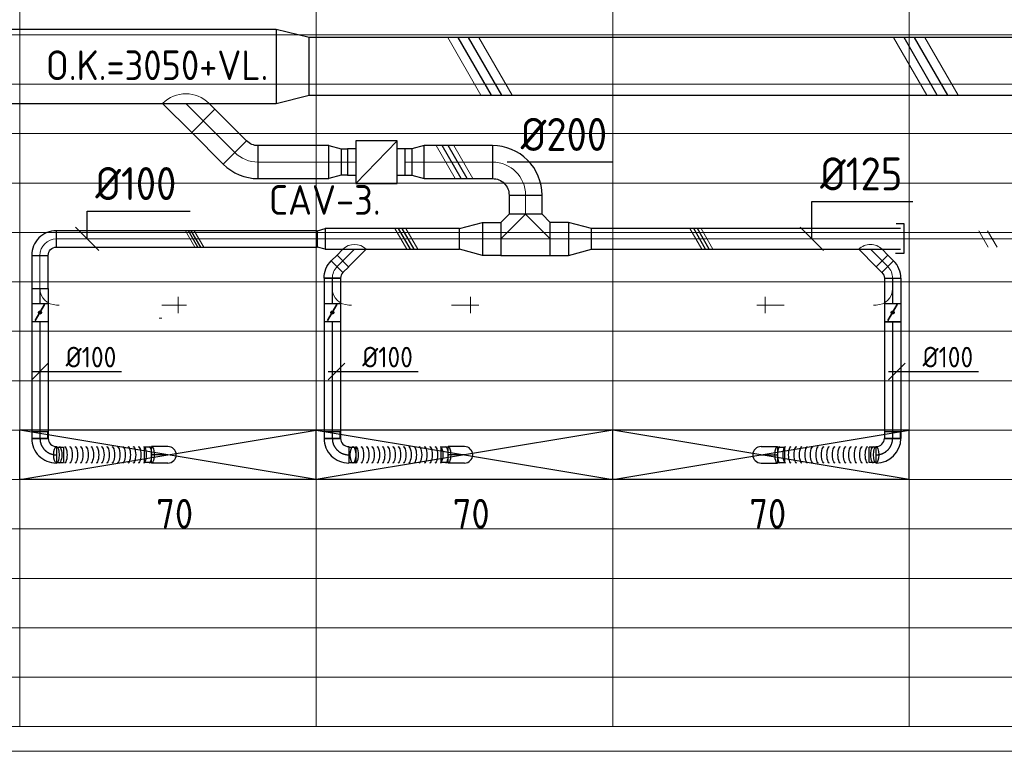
# Model space of a CAD drawing. Header units: millimetres. Extents: x -72412 to 16313, y -1015 to 52998.
# Tile 40 of 64: x -41324 to -35347, y 44379 to 48821. Entities that reach past the tile are written whole.
import ezdxf
from ezdxf.enums import TextEntityAlignment as Align

# ---------------------------------------------------------------- set-up
doc = ezdxf.new("R2010")
doc.units = ezdxf.units.MM
doc.header["$LTSCALE"] = 50
doc.linetypes.add('CENTER2', pattern=[28.575, 19.05, -3.175, 3.175, -3.175])
for name, color, linetype in [('4plfd', 254, 'Continuous'), ('WL570---_TOEVOER', 200, 'Continuous'), ('WL570---_TOEVOER_HL', 1, 'Continuous'), ('WL570---_TOEVOER_RST', 200, 'Continuous'), ('WL570---_TOEVOER_RST_HL', 1, 'Continuous'), ('WM570---_TOEVOER', 2, 'Continuous'), ('WM570---_TOEVOER_PR', 2, 'Continuous'), ('WM570---_TOEVOER_RST_PR', 1, 'Continuous')]:
    doc.layers.add(name, color=color, linetype=linetype)
for name, color, linetype, lineweight in [('WL570---_BESTAAND-HARTLIJN', 161, 'Continuous', 0), ('WL570---_BESTAAND-RETOUR', 140, 'Continuous', 0), ('WL570---_BESTAAND-TOEVOER', 180, 'Continuous', 0), ('WL570---_DEMONTEREN', 10, 'Continuous', 0)]:
    doc.layers.add(name, color=color, linetype=linetype, lineweight=lineweight)
doc.layers.get('WL570---_DEMONTEREN').off()
doc.styles.add('BURO-018', font='ISO96.shx', dxfattribs={"height": 90})
doc.styles.add('BURO-025', font='ISO96.shx', dxfattribs={"height": 125})
doc.styles.add('ISO', font='ISO', dxfattribs={"height": 162})
doc.styles.add('MAATVOERING', font='ISO')

# ---------------------------------------------------------------- blocks, each defined once
blk = doc.blocks.new('Groep-44')
at = {"color": 8, "linetype": 'Continuous', "lineweight": 13}
for p, q in [((-73154.9, 47199.1), (-11882.7, 47199.1)), ((-73154.9, 46899.1), (-11882.7, 46899.1)), ((-73154.9, 46599.1), (-11882.7, 46599.1)), ((-73154.9, 46299.1), (-11882.7, 46299.1)), ((-73154.9, 45999.1), (-11882.7, 45999.1)), ((-73154.9, 45699.1), (-11882.7, 45699.1)), ((-73154.9, 45399.1), (-11882.7, 45399.1)), ((-73154.9, 45099.1), (-11882.7, 45099.1)), ((-73154.9, 44799.1), (-11882.7, 44799.1)), ((-73154.9, 44499.1), (-11654.9, 44499.1)), ((-73154.9, 44199.1), (-11654.9, 44199.1)), ((-73154.9, 43899.1), (-11654.9, 43899.1)), ((-73154.9, 43599.1), (-11654.9, 43599.1)), ((-73154.9, 43299.1), (-11654.9, 43299.1))]:
    blk.add_line(p, q, dxfattribs=at)
blk = doc.blocks.new('Groep-50')
at = {"color": 8, "linetype": 'Continuous', "lineweight": 13}
for p, q in [((-44054.9, 50199.1), (-44054.9, 42999.1)), ((-44054.9, 50199.1), (-44054.9, 42999.1)), ((-42254.9, 50199.1), (-42254.9, 42999.1)), ((-42254.9, 50199.1), (-42254.9, 42999.1)), ((-40454.9, 50199.1), (-40454.9, 42999.1)), ((-40454.9, 50199.1), (-40454.9, 42999.1)), ((-38654.9, 50199.1), (-38654.9, 42999.1)), ((-38654.9, 50199.1), (-38654.9, 42999.1)), ((-65654.9, 43299.1), (-37005.1, 43299.1)), ((-54794.9, 42999.1), (-37005.1, 42999.1)), ((-37005.1, 42849.1), (-54804.9, 42849.1))]:
    blk.add_line(p, q, dxfattribs=at)
at = {"color": 8}
blk.add_blockref('Groep-44', (0, 0), dxfattribs=at)
blk = doc.blocks.new('Block plafond 5e verd')
at = {"layer": '4plfd'}
blk.add_blockref('Groep-50', (73304.9, -19149.1), dxfattribs=at)
blk = doc.blocks.new('KARH')
for p, q in [((1, 0.5), (0, 0.5)), ((0, -0.5), (1, -0.5))]:
    blk.add_line(p, q)
at = {"invisible_edges": 15}
blk.add_3dface([(0, 0.5), (0, -0.5), (1, -0.5), (1, 0.5)], dxfattribs=at)
blk = doc.blocks.new('KARO')
for p, q in [((1, 0.5), (0, 0.5)), ((0, -0.5), (1, -0.5))]:
    blk.add_line(p, q)
at = {"invisible_edges": 15}
blk.add_3dface([(0, 0.5), (0, -0.5), (1, -0.5), (1, 0.5)], dxfattribs=at)
at = {"layer": 'WL570---_BESTAAND-HARTLIJN'}
blk.add_line((0, 0), (1, 0), dxfattribs=at)
blk = doc.blocks.new('VBX1601600016025000')
blk.add_lwpolyline([(50, -130), (300, -130), (300, 130), (50, 130)], close=True)
for points in [[(50, 80), (0, 80), (0, -80), (50, -80)], [(300, -80), (350, -80), (350, 80), (300, 80)]]:
    blk.add_lwpolyline(points)
at = {"layer": 'WL570---_BESTAAND-HARTLIJN'}
blk.add_line((300, 0), (350, 0), dxfattribs=at)
at = {"layer": 'WL570---_BESTAAND-TOEVOER'}
blk.add_line((50, -130), (300, 130), dxfattribs=at)
blk = doc.blocks.new('OBO10000090L')
blk.add_lwpolyline([(50, 0, 0.414214), (-100, 150), (-100, 50, -0.414214), (-50, 0)], format="xyb", close=True)
at = {"invisible_edges": 15}
for points in [[(-91.3, 49.2), (-74, 147.7), (-100, 150), (-100, 50)], [(-82.9, 47), (-48.7, 141), (-74, 147.7), (-91.3, 49.2)], [(-75, 43.3), (-25, 129.9), (-48.7, 141), (-82.9, 47)], [(-67.9, 38.3), (-3.6, 114.9), (-25, 129.9), (-75, 43.3)], [(-61.7, 32.1), (14.9, 96.4), (-3.6, 114.9), (-67.9, 38.3)], [(-56.7, 25), (29.9, 75), (14.9, 96.4), (-61.7, 32.1)], [(-53, 17.1), (41, 51.3), (29.9, 75), (-56.7, 25)], [(-50.8, 8.7), (47.7, 26), (41, 51.3), (-53, 17.1)], [(-50, 0), (50, 0), (47.7, 26), (-50.8, 8.7)]]:
    blk.add_3dface(points, dxfattribs=at)
at = {"layer": 'WL570---_BESTAAND-HARTLIJN'}
blk.add_arc((-100, 0), 100, 0, 90, dxfattribs=at)
blk = doc.blocks.new('OBO10000090ZE')
blk.add_lwpolyline([(-50, 0), (50, 0), (50, 100, 1), (-50, 100)], format="xyb", close=True)
at = {"layer": 'WL570---_BESTAAND-HARTLIJN'}
for points in [[(0, 0), (0, 150)], [(-50, 100), (50, 100)]]:
    blk.add_lwpolyline(points, dxfattribs=at)
blk = doc.blocks.new('OBO10000090H')
blk.add_lwpolyline([(50, -100, 0.414214), (-100, 50), (-100, -50, -0.414214), (-50, -100)], format="xyb", close=True)
at = {"invisible_edges": 15}
for points in [[(-91.3, -50.8), (-74, 47.7), (-100, 50), (-100, -50)], [(-82.9, -53), (-48.7, 41), (-74, 47.7), (-91.3, -50.8)], [(-75, -56.7), (-25, 29.9), (-48.7, 41), (-82.9, -53)], [(-67.9, -61.7), (-3.6, 14.9), (-25, 29.9), (-75, -56.7)], [(-61.7, -67.9), (14.9, -3.6), (-3.6, 14.9), (-67.9, -61.7)], [(-56.7, -75), (29.9, -25), (14.9, -3.6), (-61.7, -67.9)], [(-53, -82.9), (41, -48.7), (29.9, -25), (-56.7, -75)], [(-50.8, -91.3), (47.7, -74), (41, -48.7), (-53, -82.9)], [(-50, -100), (50, -100), (47.7, -74), (-50.8, -91.3)]]:
    blk.add_3dface(points, dxfattribs=at)
at = {"layer": 'WL570---_BESTAAND-HARTLIJN'}
blk.add_arc((-100, -100), 100, 0, 90, dxfattribs=at)
blk = doc.blocks.new('MVLINE')
blk.add_line((35.4, -35.4), (-35.4, 35.4))
blk = doc.blocks.new('OZA2500200045R')
blk.add_lwpolyline([(141.4, 0), (176.8, 35.4), (35.4, 176.8), (-141.4, 0)])
at = {"layer": 'WL570---_BESTAAND-HARTLIJN'}
blk.add_line((0, 0), (106.1, 106.1), dxfattribs=at)
at = {"layer": 'WL570---_BESTAAND-RETOUR'}
blk.add_arc((0, 141.4), 200, 225, 315, dxfattribs=at)
blk = doc.blocks.new('VV245020035020002000G')
blk.add_lwpolyline([(0, -225), (200, -175), (200, 175), (0, 225)], close=True)
at = {"invisible_edges": 15}
blk.add_3dface([(0, -225), (200, -175), (200, 175), (0, 225)], dxfattribs=at)
blk = doc.blocks.new('OZA1250100045L')
blk.add_lwpolyline([(-70.7, 0), (-106.1, 35.4), (-35.4, 106.1), (70.7, 0)])
at = {"layer": 'WL570---_BESTAAND-HARTLIJN'}
blk.add_line((0, 0), (-70.7, 70.7), dxfattribs=at)
at = {"layer": 'WL570---_BESTAAND-TOEVOER'}
blk.add_arc((0, 70.7), 100, 225, 315, dxfattribs=at)
blk = doc.blocks.new('OSV1251000460G')
blk.add_lwpolyline([(0, -62.5), (46.7, -50), (46.7, 50), (0, 62.5)], close=True)
at = {"layer": 'WL570---_BESTAAND-HARTLIJN'}
blk.add_line((0, 0), (46.7, 0), dxfattribs=at)
blk = doc.blocks.new('OBO10000045H')
blk.add_lwpolyline([(50, -41.4, 0.198912), (6.1, 64.6), (-64.6, -6.1, -0.198912), (-50, -41.4)], format="xyb", close=True)
at = {"invisible_edges": 15}
for points in [[(-61.7, -9.3), (14.9, 55), (6.1, 64.6), (-64.6, -6.1)], [(-59, -12.7), (22.9, 44.6), (14.9, 55), (-61.7, -9.3)], [(-56.7, -16.4), (29.9, 33.6), (22.9, 44.6), (-59, -12.7)], [(-54.7, -20.3), (35.9, 22), (29.9, 33.6), (-56.7, -16.4)], [(-53, -24.3), (41, 9.9), (35.9, 22), (-54.7, -20.3)], [(-51.7, -28.5), (44.9, -2.6), (41, 9.9), (-53, -24.3)], [(-50.8, -32.7), (47.7, -15.4), (44.9, -2.6), (-51.7, -28.5)], [(-50.2, -37.1), (49.4, -28.3), (47.7, -15.4), (-50.8, -32.7)], [(-50, -41.4), (50, -41.4), (49.4, -28.3), (-50.2, -37.1)]]:
    blk.add_3dface(points, dxfattribs=at)
at = {"layer": 'WL570---_BESTAAND-HARTLIJN'}
blk.add_arc((-100, -41.4), 100, 0, 45, dxfattribs=at)
blk = doc.blocks.new('OSV2001600740G')
blk.add_lwpolyline([(0, -100), (74.6, -80), (74.6, 80), (0, 100)], close=True)
at = {"layer": 'WL570---_BESTAAND-HARTLIJN'}
blk.add_line((0, 0), (74.6, 0), dxfattribs=at)
blk = doc.blocks.new('OBO20000045H')
blk.add_lwpolyline([(100, -82.8, 0.198912), (12.1, 129.3), (-129.3, -12.1, -0.198912), (-100, -82.8)], format="xyb", close=True)
at = {"invisible_edges": 15}
for points in [[(-123.4, -18.6), (29.8, 110), (12.1, 129.3), (-129.3, -12.1)], [(-118.1, -25.5), (45.7, 89.2), (29.8, 110), (-123.4, -18.6)], [(-113.4, -32.8), (59.8, 67.2), (45.7, 89.2), (-118.1, -25.5)], [(-109.4, -40.6), (71.9, 43.9), (59.8, 67.2), (-113.4, -32.8)], [(-106, -48.6), (81.9, 19.8), (71.9, 43.9), (-109.4, -40.6)], [(-103.4, -57), (89.8, -5.2), (81.9, 19.8), (-106, -48.6)], [(-101.5, -65.5), (95.4, -30.7), (89.8, -5.2), (-103.4, -57)], [(-100.4, -74.1), (98.9, -56.7), (95.4, -30.7), (-101.5, -65.5)], [(-100, -82.8), (100, -82.8), (98.9, -56.7), (-100.4, -74.1)]]:
    blk.add_3dface(points, dxfattribs=at)
at = {"layer": 'WL570---_BESTAAND-HARTLIJN'}
blk.add_arc((-200, -82.8), 200, 0, 45, dxfattribs=at)
blk = doc.blocks.new('OTS20020020000H')
blk.add_lwpolyline([(-150, -100), (150, -100), (150, 100), (100, 150), (-100, 150), (-150, 100)], close=True)
at = {"layer": 'WL570---_BESTAAND-HARTLIJN'}
blk.add_line((-150, 0), (150, 0), dxfattribs=at)
at = {"layer": 'WL570---_BESTAAND-RETOUR'}
blk.add_lwpolyline([(-150, 0), (0, 150), (150, 0)], dxfattribs=at)
blk = doc.blocks.new('OSV20012501390G')
blk.add_lwpolyline([(0, -100), (140, -62.5), (140, 62.5), (0, 100)], close=True)
at = {"layer": 'WL570---_BESTAAND-HARTLIJN'}
blk.add_line((0, 0), (140, 0), dxfattribs=at)
blk = doc.blocks.new('OBO20000090H')
blk.add_lwpolyline([(100, -200, 0.414214), (-200, 100), (-200, -100, -0.414214), (-100, -200)], format="xyb", close=True)
at = {"invisible_edges": 15}
for points in [[(-182.6, -101.5), (-147.9, 95.4), (-200, 100), (-200, -100)], [(-165.8, -106), (-97.4, 81.9), (-147.9, 95.4), (-182.6, -101.5)], [(-150, -113.4), (-50, 59.8), (-97.4, 81.9), (-165.8, -106)], [(-135.7, -123.4), (-7.2, 29.8), (-50, 59.8), (-150, -113.4)], [(-123.4, -135.7), (29.8, -7.2), (-7.2, 29.8), (-135.7, -123.4)], [(-113.4, -150), (59.8, -50), (29.8, -7.2), (-123.4, -135.7)], [(-106, -165.8), (81.9, -97.4), (59.8, -50), (-113.4, -150)], [(-101.5, -182.6), (95.4, -147.9), (81.9, -97.4), (-106, -165.8)], [(-100, -200), (100, -200), (95.4, -147.9), (-101.5, -182.6)]]:
    blk.add_3dface(points, dxfattribs=at)
at = {"layer": 'WL570---_BESTAAND-HARTLIJN'}
blk.add_arc((-200, -200), 200, 0, 90, dxfattribs=at)
blk = doc.blocks.new('UISO')
for p, q in [((0, 0.18), (1, 0.757)), ((0, 0), (1, 0.577))]:
    blk.add_line(p, q)
at = {"layer": 'WL570---_BESTAAND-TOEVOER'}
for p, q in [((0, 0.36), (1, 0.937)), ((0, -0.18), (1, 0.397))]:
    blk.add_line(p, q, dxfattribs=at)
blk = doc.blocks.new('*U255')
at = {"color": 0, "ltscale": 10}
for p, q in [((900, 150, -2700), (-900, 150, -2700)), ((-900, -150, -2700), (-900, 150, -2700)), ((900, -150, -2700), (900, 150, -2700)), ((900, -150, -2700), (-900, -150, -2700))]:
    blk.add_line(p, q, dxfattribs=at)
at = {"layer": 'WL570---_TOEVOER_RST_HL', "linetype": 'CENTER2'}
blk.add_circle((0, 0, -2700), 0.075, dxfattribs=at)
at = {"layer": 'WL570---_TOEVOER_RST', "color": 1, "style": 'BURO-018'}
for tag in ['MC', 'Q']:
    blk.add_attdef(tag, text='', height=180, dxfattribs=at).set_placement((0, 0), align=Align.MIDDLE)
at = {"layer": 'WM570---_TOEVOER_RST_PR', "color": 1, "style": 'BURO-018'}
blk.add_attdef('POSNR', text='', height=180, dxfattribs=at).set_placement((0, 0), align=Align.MIDDLE)
blk = doc.blocks.new('*U256')
at = {"color": 0, "ltscale": 10}
for p, q in [((900, 150, -2700), (-900, 150, -2700)), ((-900, -150, -2700), (-900, 150, -2700)), ((900, -150, -2700), (900, 150, -2700)), ((900, -150, -2700), (-900, -150, -2700))]:
    blk.add_line(p, q, dxfattribs=at)
at = {"layer": 'WL570---_TOEVOER_RST_HL', "linetype": 'CENTER2'}
blk.add_circle((0, 0, -2700), 0.075, dxfattribs=at)
at = {"layer": 'WL570---_TOEVOER_RST', "color": 1, "style": 'BURO-018'}
for tag in ['MC', 'Q']:
    blk.add_attdef(tag, text='', height=180, dxfattribs=at).set_placement((0, 0), align=Align.MIDDLE)
at = {"layer": 'WM570---_TOEVOER_RST_PR', "color": 1, "style": 'BURO-018'}
blk.add_attdef('POSNR', text='', height=180, dxfattribs=at).set_placement((0, 0), align=Align.MIDDLE)
blk = doc.blocks.new('*U257')
at = {"color": 0, "ltscale": 10}
for p, q in [((900, 150, -2700), (-900, 150, -2700)), ((-900, -150, -2700), (-900, 150, -2700)), ((900, -150, -2700), (900, 150, -2700)), ((900, -150, -2700), (-900, -150, -2700))]:
    blk.add_line(p, q, dxfattribs=at)
at = {"layer": 'WL570---_TOEVOER_RST_HL', "linetype": 'CENTER2'}
blk.add_circle((0, 0, -2700), 0.075, dxfattribs=at)
at = {"layer": 'WL570---_TOEVOER_RST', "color": 1, "style": 'BURO-018'}
for tag in ['MC', 'Q']:
    blk.add_attdef(tag, text='', height=180, dxfattribs=at).set_placement((0, 0), align=Align.MIDDLE)
at = {"layer": 'WM570---_TOEVOER_RST_PR', "color": 1, "style": 'BURO-018'}
blk.add_attdef('POSNR', text='', height=180, dxfattribs=at).set_placement((0, 0), align=Align.MIDDLE)
blk = doc.blocks.new('*U367')
at = {"color": 0, "ltscale": 10}
for p, q in [((-47.5, 100, -2500), (-47.5, 142.6, -2500)), ((-47.5, 142.6, -2500), (47.5, 142.6, -2500)), ((47.5, 100, -2500), (47.5, 142.6, -2500)), ((-50, 86.8, -2500), (-50, 100, -2500)), ((-50, 100, -2500), (50, 100, -2500)), ((-50, 61.4, -2500), (-50, 86.8, -2500)), ((-50, 38.6, -2500), (-50, 61.4, -2500)), ((-47.5, 100, -2500), (47.5, 100, -2500)), ((50, 86.8, -2500), (50, 100, -2500)), ((50, 61.4, -2500), (50, 86.8, -2500)), ((50, 38.6, -2500), (50, 61.4, -2500)), ((-50, 20, -2500), (-50, 38.6, -2500)), ((-50, 6.8, -2500), (-50, 20, -2500)), ((-50, 0, -2500), (-50, 6.8, -2500)), ((50, 20, -2500), (50, 38.6, -2500)), ((50, 6.8, -2500), (50, 20, -2500)), ((50, 0, -2500), (50, 6.8, -2500))]:
    blk.add_line(p, q, dxfattribs=at)
blk.add_arc((0, 0, -2500), 50, 180, 0, dxfattribs=at)
at = {"layer": 'WL570---_TOEVOER_HL', "linetype": 'CENTER2'}
blk.add_line((0, 0, -2500), (0, 100, -2500), dxfattribs=at)
at = {"layer": 'WM570---_TOEVOER_PR', "color": 2, "style": 'BURO-025'}
blk.add_attdef('POSNR', text='', height=125, dxfattribs=at).set_placement((0, 0), align=Align.MIDDLE)
blk = doc.blocks.new('*U368')
at = {"color": 0, "ltscale": 10}
for p, q in [((0, 50, -2700), (708, 50, -2700)), ((708, 50, -2700), (708, -50, -2700)), ((0, -50, -2700), (708, -50, -2700))]:
    blk.add_line(p, q, dxfattribs=at)
at = {"layer": 'WL570---_TOEVOER_HL', "linetype": 'CENTER2'}
blk.add_line((0, 0, -2700), (708, 0, -2700), dxfattribs=at)
at = {"layer": 'WM570---_TOEVOER_PR', "color": 2, "style": 'BURO-025'}
blk.add_attdef('POSNR', text='', height=125, dxfattribs=at).set_placement((0, 0), align=Align.MIDDLE)
blk = doc.blocks.new('*U369')
at = {"ltscale": 10}
for p, q in [((-55.8, 50, -2700), (55.8, 50, -2700)), ((-55.8, -50, -2700), (-55.8, 50, -2700)), ((-48.9, 27.1, -2700), (-47.9, 28.8, -2700)), ((47.9, -28.8, -2700), (-48.9, 27.1, -2700)), ((48.9, -27.1, -2700), (-47.9, 28.8, -2700)), ((55.8, 50, -2700), (55.8, -50, -2700)), ((-55.8, -50, -2700), (55.8, -50, -2700)), ((47.9, -28.8, -2700), (48.9, -27.1, -2700))]:
    blk.add_line(p, q, dxfattribs=at)
blk.add_circle((0, 0, -2700), 9.31, dxfattribs=at)
at = {"layer": 'WL570---_TOEVOER', "color": 2, "style": 'BURO-025'}
blk.add_attdef('I', text='', height=125, dxfattribs=at).set_placement((0, 0), align=Align.MIDDLE)
at = {"layer": 'WM570---_TOEVOER_PR', "color": 2, "style": 'BURO-025'}
blk.add_attdef('POSNR', text='', height=125, dxfattribs=at).set_placement((0, 0), align=Align.MIDDLE)
blk = doc.blocks.new('*U370')
at = {"color": 0, "ltscale": 10}
for p, q in [((0, 50, -2700), (89.9, 50, -2700)), ((0, -50, -2700), (0, 50, -2700)), ((0, -50, -2700), (89.9, -50, -2700))]:
    blk.add_line(p, q, dxfattribs=at)
at = {"layer": 'WL570---_TOEVOER_HL', "linetype": 'CENTER2'}
blk.add_line((0, 0, -2700), (89.9, 0, -2700), dxfattribs=at)
at = {"layer": 'WM570---_TOEVOER_PR', "color": 2, "style": 'BURO-025'}
blk.add_attdef('POSNR', text='', height=125, dxfattribs=at).set_placement((0, 0), align=Align.MIDDLE)
blk = doc.blocks.new('*U371')
at = {"color": 0, "ltscale": 10}
for p, q in [((-100, 47.5, -2700), (-142.6, 47.5, -2700)), ((-142.6, -47.5, -2700), (-142.6, 47.5, -2700)), ((-100, -50, -2700), (-100, 50, -2700)), ((-100, -47.5, -2700), (-100, 47.5, -2700)), ((-100, -47.5, -2700), (-142.6, -47.5, -2700)), ((50, -100, -2700), (-50, -100, -2700)), ((-47.5, -100, -2700), (-47.5, -142.6, -2700)), ((47.5, -100, -2700), (-47.5, -100, -2700)), ((47.5, -100, -2700), (47.5, -142.6, -2700)), ((47.5, -142.6, -2700), (-47.5, -142.6, -2700))]:
    blk.add_line(p, q, dxfattribs=at)
for radius, start in [(150, 360), (50, 0)]:
    blk.add_arc((-100, -100, -2700), radius, start, 90, dxfattribs=at)
at = {"layer": 'WL570---_TOEVOER_HL', "linetype": 'CENTER2'}
blk.add_arc((-100, -100, -2700), 100, 0, 90, dxfattribs=at)
at = {"layer": 'WM570---_TOEVOER_PR', "color": 2, "style": 'BURO-025'}
blk.add_attdef('POSNR', text='', height=125, dxfattribs=at).set_placement((0, 0), align=Align.MIDDLE)
blk = doc.blocks.new('*U372')
at = {"color": 0, "ltscale": 10, "extrusion": (-5.55112e-17, 0, -1)}
for centre, end_param in [((0, 0, -2700), 6.280044), ((16, 0, -2700), 3.141593), ((48.1, 0, -2700), 3.141593), ((80.1, 0, -2700), 3.141593), ((112.2, 0, -2700), 3.141593), ((144.2, 0, -2700), 3.141593), ((176.3, 0, -2700), 3.141593), ((208.3, 0, -2700), 3.141593), ((240.4, 0, -2700), 3.141593), ((272.4, 0, -2700), 3.141593), ((304.4, 0, -2700), 3.141593), ((336.5, 0, -2700), 3.141593), ((368.5, 0, -2700), 3.141593), ((400.6, 0, -2700), 3.141593), ((432.6, 0, -2700), 3.141593), ((464.7, 0, -2700), 3.141593), ((496.7, 0, -2700), 3.141593), ((528.8, 0, -2700), 3.141593), ((560.8, 0, -2700), 3.141593), ((576.9, 0, -2700), 3.141593)]:
    blk.add_ellipse(centre, major_axis=(0, 50), ratio=0.327579, start_param=0, end_param=end_param, dxfattribs=at)
at = {"layer": 'WM570---_TOEVOER_PR', "color": 2, "style": 'BURO-025'}
blk.add_attdef('POSNR', text='', height=125, dxfattribs=at).set_placement((0, 0), align=Align.MIDDLE)
blk = doc.blocks.new('*U373')
at = {"layer": 'WM570---_TOEVOER', "color": 0, "ltscale": 10}
for p, q in [((-50, -50), (50, 50)), ((-50, 0), (495.4, 0))]:
    blk.add_line(p, q, dxfattribs=at)
at = {"layer": 'WM570---_TOEVOER', "color": 0, "style": 'BURO-025'}
blk.add_text('%%c100', height=125, dxfattribs=at).set_placement((156.1, 25))
blk = doc.blocks.new('*U374')
at = {"color": 0, "ltscale": 10}
for p, q in [((0, 50, -2700), (152.4, 50, -2700)), ((0, -50, -2700), (0, 50, -2700)), ((0, -50, -2700), (152.4, -50, -2700))]:
    blk.add_line(p, q, dxfattribs=at)
at = {"layer": 'WL570---_TOEVOER_HL', "linetype": 'CENTER2'}
blk.add_line((0, 0, -2700), (152.4, 0, -2700), dxfattribs=at)
at = {"layer": 'WM570---_TOEVOER_PR', "color": 2, "style": 'BURO-025'}
blk.add_attdef('POSNR', text='', height=125, dxfattribs=at).set_placement((0, 0), align=Align.MIDDLE)
blk = doc.blocks.new('*U375')
at = {"ltscale": 10}
for p, q in [((-55.8, 50, -2700), (55.8, 50, -2700)), ((-55.8, -50, -2700), (-55.8, 50, -2700)), ((-48.9, 27.1, -2700), (-47.9, 28.8, -2700)), ((47.9, -28.8, -2700), (-48.9, 27.1, -2700)), ((48.9, -27.1, -2700), (-47.9, 28.8, -2700)), ((55.8, 50, -2700), (55.8, -50, -2700)), ((-55.8, -50, -2700), (55.8, -50, -2700)), ((47.9, -28.8, -2700), (48.9, -27.1, -2700))]:
    blk.add_line(p, q, dxfattribs=at)
blk.add_circle((0, 0, -2700), 9.31, dxfattribs=at)
at = {"layer": 'WL570---_TOEVOER', "color": 2, "style": 'BURO-025'}
blk.add_attdef('I', text='', height=125, dxfattribs=at).set_placement((0, 0), align=Align.MIDDLE)
at = {"layer": 'WM570---_TOEVOER_PR', "color": 2, "style": 'BURO-025'}
blk.add_attdef('POSNR', text='', height=125, dxfattribs=at).set_placement((0, 0), align=Align.MIDDLE)
blk = doc.blocks.new('*U376')
at = {"color": 0, "ltscale": 10}
for p, q in [((0, 50, -2700), (708, 50, -2700)), ((0, -50, -2700), (0, 50, -2700)), ((708, 50, -2700), (708, -50, -2700)), ((0, -50, -2700), (708, -50, -2700))]:
    blk.add_line(p, q, dxfattribs=at)
at = {"layer": 'WL570---_TOEVOER_HL', "linetype": 'CENTER2'}
blk.add_line((0, 0, -2700), (708, 0, -2700), dxfattribs=at)
at = {"layer": 'WM570---_TOEVOER_PR', "color": 2, "style": 'BURO-025'}
blk.add_attdef('POSNR', text='', height=125, dxfattribs=at).set_placement((0, 0), align=Align.MIDDLE)
blk = doc.blocks.new('*U377')
at = {"color": 0, "ltscale": 10}
for p, q in [((-100, 47.5, -2700), (-142.6, 47.5, -2700)), ((-142.6, -47.5, -2700), (-142.6, 47.5, -2700)), ((-100, -50, -2700), (-100, 50, -2700)), ((-100, -47.5, -2700), (-100, 47.5, -2700)), ((-100, -47.5, -2700), (-142.6, -47.5, -2700)), ((50, -100, -2700), (-50, -100, -2700)), ((-47.5, -100, -2700), (-47.5, -142.6, -2700)), ((47.5, -100, -2700), (-47.5, -100, -2700)), ((47.5, -100, -2700), (47.5, -142.6, -2700)), ((47.5, -142.6, -2700), (-47.5, -142.6, -2700))]:
    blk.add_line(p, q, dxfattribs=at)
for radius in [150, 50]:
    blk.add_arc((-100, -100, -2700), radius, 0, 90, dxfattribs=at)
at = {"layer": 'WL570---_TOEVOER_HL', "linetype": 'CENTER2'}
blk.add_arc((-100, -100, -2700), 100, 0, 90, dxfattribs=at)
at = {"layer": 'WM570---_TOEVOER_PR', "color": 2, "style": 'BURO-025'}
blk.add_attdef('POSNR', text='', height=125, dxfattribs=at).set_placement((0, 0), align=Align.MIDDLE)
blk = doc.blocks.new('*U378')
at = {"color": 0, "ltscale": 10, "extrusion": (0, 0, -1)}
for centre, end_param in [((0, 0, -2700), 6.280044), ((16.6, 0, -2700), 3.141593), ((49.9, 0, -2700), 3.141593), ((83.1, 0, -2700), 3.141593), ((116.4, 0, -2700), 3.141593), ((149.6, 0, -2700), 3.141593), ((182.9, 0, -2700), 3.141593), ((216.1, 0, -2700), 3.141593), ((249.4, 0, -2700), 3.141593), ((282.6, 0, -2700), 3.141593), ((315.9, 0, -2700), 3.141593), ((349.2, 0, -2700), 3.141593), ((382.4, 0, -2700), 3.141593), ((415.7, 0, -2700), 3.141593), ((448.9, 0, -2700), 3.141593), ((482.2, 0, -2700), 3.141593), ((515.4, 0, -2700), 3.141593), ((548.7, 0, -2700), 3.141593), ((581.9, 0, -2700), 3.141593), ((598.5, 0, -2700), 3.141593)]:
    blk.add_ellipse(centre, major_axis=(0, 50), ratio=0.316919, start_param=0, end_param=end_param, dxfattribs=at)
at = {"layer": 'WM570---_TOEVOER_PR', "color": 2, "style": 'BURO-025'}
blk.add_attdef('POSNR', text='', height=125, dxfattribs=at).set_placement((0, 0), align=Align.MIDDLE)

msp = doc.modelspace()

# ---------------------------------------------------------------- linework, layer by layer
at = {"layer": 'WL570---_TOEVOER'}
for p, q in [((-35954.9, 47581.7), (-36004.3, 47581.7)), ((-35954.9, 47403.1), (-35954.9, 47581.7)), ((-36006.5, 47403.1), (-35954.9, 47403.1)), ((-41323.6, 46029.1), (-39523.6, 46329.1)), ((-39523.6, 46029.1), (-41323.6, 46329.1)), ((-39523.6, 46329.1), (-37723.6, 46029.1)), ((-37723.6, 46329.1), (-39523.6, 46029.1)), ((-37723.6, 46029.1), (-35923.6, 46329.1)), ((-35923.6, 46029.1), (-37723.6, 46329.1))]:
    msp.add_line(p, q, dxfattribs=at)
at = {"layer": 'WM570---_TOEVOER'}
for points in [[(-38365.5, 47957.5), (-37720.6, 47957.5)], [(-36515.1, 47489.8), (-36515.1, 47717.9), (-35903.2, 47717.9)], [(-40914.5, 47489.8), (-40914.5, 47659.2), (-40288.3, 47659.2)]]:
    msp.add_lwpolyline(points, dxfattribs=at)

# ---------------------------------------------------------------- block references
at = {"layer": 'WL570---_DEMONTEREN'}
msp.add_blockref('OSV1251000460G', (-35977.2, 47489.8), dxfattribs=at)
at = {"layer": 'WL570---_DEMONTEREN', "yscale": 100, "zscale": 100}
for p, xscale in [((-35930.4, 47489.8), 1596.877568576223), ((-41084.4, 47088.7), -16.2227493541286), ((-39309.8, 47088.7), -16.2227493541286), ((-38686.7, 47088.7), -16.03765465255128), ((-36698.7, 47088.7), 16.03765465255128), ((-36141.1, 47088.7), 16.2227493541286), ((-40461.3, 47008), -16.03765465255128)]:
    msp.add_blockref('KARO', p, dxfattribs=dict(at, xscale=xscale))
at = {"layer": 'WL570---_DEMONTEREN', "yscale": 100, "zscale": 100, "rotation": 90}
for name, p, xscale in [('UISO', (-35408.6, 47439.8), 100), ('KARO', (-39426, 47188.7), 62.47194246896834), ('KARO', (-36025, 47188.7), 62.47194246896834)]:
    msp.add_blockref(name, p, dxfattribs=dict(at, xscale=xscale))
at = {"layer": 'WL570---_DEMONTEREN', "xscale": -1}
for name, p, rotation in [('OBO10000090L', (-41100.6, 47088.7), 90.00000000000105), ('OBO10000090L', (-39326, 47088.7), 90.00000000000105), ('OBO10000090ZE', (-40461.3, 47088.7), 270.000000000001), ('OBO10000090ZE', (-38686.7, 47088.7), 270.000000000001)]:
    msp.add_blockref(name, p, dxfattribs=dict(at, rotation=rotation))
at = {"layer": 'WL570---_DEMONTEREN'}
for name, p, rotation in [('OBO10000090L', (-36124.9, 47088.7), 270.000000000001), ('OBO10000090ZE', (-36698.7, 47088.7), 90.00000000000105)]:
    msp.add_blockref(name, p, dxfattribs=dict(at, rotation=rotation))
at = {"layer": 'WL570---_TOEVOER'}
for name, p in [('Block plafond 5e verd', (-70573.6, 20679.1)), ('VV245020035020002000G', (-39765.9, 48537.2)), ('OBO20000090H', (-38253.2, 47956.1)), ('OTS20020020000H', (-38253.2, 47489.8)), ('OSV20012501390G', (-37992.4, 47489.8)), ('OBO10000045H', (-36025, 47292.6)), ('*U372', (-41100.6, 46179.1, 2700)), ('*U372', (-39300.6, 46179.1, 2700))]:
    msp.add_blockref(name, p, dxfattribs=at)
for name, p, xscale, yscale, zscale in [('KARH', (-45684.9, 48537.2), 5918.992183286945, 450, 200), ('KARH', (-39565.9, 48537.2), 9277.979233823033, 350, 200), ('KARO', (-39876.1, 47956.1), 428.9539636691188, 200, 200), ('KARO', (-38403.2, 47489.8), -110.7921796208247, 200, 200), ('KARO', (-38103.2, 47489.8), 110.7921796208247, 200, 200), ('KARO', (-41100.6, 47489.8), 1582.693260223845, 100, 100), ('KARO', (-39469.6, 47489.8), 815.737998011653, 125, 125)]:
    msp.add_blockref(name, p, dxfattribs=dict(at, xscale=xscale, yscale=yscale, zscale=zscale))
for name, p, xscale, yscale, zscale, rotation in [('UISO', (-38397.7, 48362.2), 350, 350, 350, 90), ('UISO', (-35690.8, 48362.2), 350, 350, 350, 90), ('KARO', (-40209, 48206.1), 270.795600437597, 200, 200, 314.9999999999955), ('KARO', (-38452.9, 47956.1), 416.0843330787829, 200, 200, 180.000000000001), ('UISO', (-38608.1, 47856.1), 200, 200, 200, 90), ('KARO', (-39373.2, 47956.1), -41.65426006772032, 160, 160, 180), ('KARO', (-38942.7, 47956.1), 41.65426006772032, 160, 160, 180.000000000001), ('KARO', (-38253.2, 47756.1), 116.3095340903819, 200, 200, 269.9999999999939), ('UISO', (-40224.1, 47439.8), 100, 100, 100, 90), ('UISO', (-38929.5, 47427.3), 125, 125, 125, 90), ('KARO', (-35977.1, 47489.8), 1877.598184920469, 125, 125, 180.000000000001), ('UISO', (-37137.8, 47427.3), 125, 125, 125, 90), ('KARO', (-41200.6, 47188.7), 201.0308842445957, 100, 100, 90), ('KARO', (-39396.7, 47321.9), -48.98494323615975, 100, 100, 224.9999999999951), ('KARO', (-36054.2, 47321.9), 48.98494323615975, 100, 100, 135.0000000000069)]:
    msp.add_blockref(name, p, dxfattribs=dict(at, xscale=xscale, yscale=yscale, zscale=zscale, rotation=rotation))
at = {"layer": 'WL570---_TOEVOER', "xscale": -1, "rotation": 180}
for name, p in [('OZA2500200045R', (-40315.1, 48312.2)), ('OSV2001600740G', (-39447.9, 47956.1)), ('OZA1250100045L', (-39291.4, 47427.3))]:
    msp.add_blockref(name, p, dxfattribs=at)
at = {"layer": 'WL570---_TOEVOER'}
for name, p, rotation in [('OBO20000045H', (-39958.9, 47956.1), 224.9999999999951), ('VBX1601600016025000', (-38983, 47956.1), 179.9999999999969), ('OSV2001600740G', (-38868.1, 47956.1), 180.000000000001), ('OBO10000090H', (-41200.6, 47489.8), 90.00000000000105), ('OZA1250100045L', (-36159.6, 47427.3), 180.000000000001), ('*U374', (-39426, 47251.2, 2700), 270), ('*U374', (-36025, 47251.2, 2700), 270), ('*U370', (-41200.6, 47188.7, 2700), 270), ('*U369', (-41200.6, 47043, 2700), 270), ('*U375', (-39426, 47043, 2700), 270), ('*U375', (-36025, 47043, 2700), 270), ('*U368', (-41200.6, 46987.1, 2700), 270), ('*U368', (-39426, 46987.1, 2700), 270), ('*U376', (-36025, 46987.1, 2700), 270), ('*U371', (-41200.6, 46179.1, 2700), 180), ('*U371', (-39426, 46179.1, 2700), 180), ('*U377', (-36025, 46179.1, 2700), 270), ('*U367', (-40423.7, 46179.1, 2500), 90), ('*U367', (-38623.7, 46179.1, 2500), 90), ('*U367', (-36823.5, 46179.1, 2500), 270), ('*U378', (-36125, 46179.1, 2700), 180)]:
    msp.add_blockref(name, p, dxfattribs=dict(at, rotation=rotation))
at = {"layer": 'WL570---_TOEVOER', "xscale": -1}
for name, p in [('OSV20012501390G', (-38514, 47489.8)), ('OSV1251000460G', (-39469.3, 47489.8)), ('OBO10000045H', (-39426, 47292.6))]:
    msp.add_blockref(name, p, dxfattribs=at)
at = {"layer": 'WL570---_TOEVOER'}
ref = msp.add_blockref('*U257', (-40423.6, 46179.1, 2700), dxfattribs=at)
ref.add_attrib('Q', '70', dxfattribs={"layer": 'WL570---_TOEVOER_RST', "color": 1, "height": 180, "style": 'BURO-018'}).set_placement((-40382.7, 45821.1), align=Align.MIDDLE)
ref = msp.add_blockref('*U256', (-38623.6, 46179.1, 2700), dxfattribs=at)
ref.add_attrib('Q', '70', dxfattribs={"layer": 'WL570---_TOEVOER_RST', "color": 1, "height": 180, "style": 'BURO-018'}).set_placement((-38582.7, 45821.1), align=Align.MIDDLE)
ref = msp.add_blockref('*U255', (-36823.6, 46179.1, 2700), dxfattribs=at)
ref.add_attrib('Q', '70', dxfattribs={"layer": 'WL570---_TOEVOER_RST', "color": 1, "height": 180, "style": 'BURO-018'}).set_placement((-36782.7, 45821.1), align=Align.MIDDLE)
at = {"layer": 'WM570---_TOEVOER', "xscale": 2, "yscale": 2, "zscale": 2}
for p in [(-40914.5, 47489.8), (-36515.1, 47489.8)]:
    msp.add_blockref('MVLINE', p, dxfattribs=at)
at = {"layer": 'WM570---_TOEVOER'}
for p in [(-41200.6, 46684.9, 2700), (-39400.6, 46684.9, 2700), (-35999.5, 46684.9, 2700)]:
    msp.add_blockref('*U373', p, dxfattribs=at)

# ---------------------------------------------------------------- texts
for s, height, style, p in [('O.K.=3050+VL.', 180, 'ISO', (-41164.9, 48454.2)), ('%%c200', 200, 'MAATVOERING', (-38282.5, 48024.2)), ('%%c125', 200, 'MAATVOERING', (-36465.1, 47784.6)), ('%%c100', 200, 'MAATVOERING', (-40864.5, 47725.9)), ('CAV-3.', 180, 'MAATVOERING', (-39811, 47636.5))]:
    msp.add_text(s, height=height, dxfattribs=dict(at, style=style)).set_placement(p)

doc.saveas('drawing.dxf')
